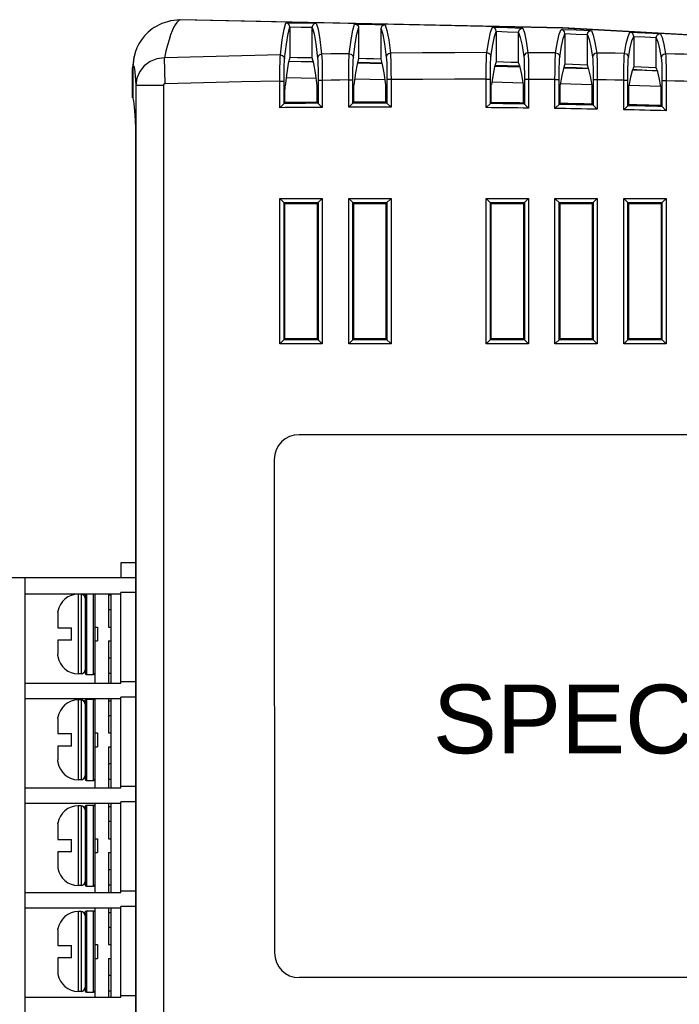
# Model space of a CAD drawing. Header units: millimetres. Extents: x 4204 to 4443, y -6141 to -6027.
# Tile 7 of 9: x 4285 to 4333, y -6099 to -6027. Entities that reach past the tile are written whole.
import ezdxf

# ---------------------------------------------------------------- set-up
doc = ezdxf.new("R2010")
doc.units = ezdxf.units.MM
doc.styles.add('arial', font='ARIAL.TTF', dxfattribs={"height": 3.5})

msp = doc.modelspace()

# ---------------------------------------------------------------- linework, layer by layer
at = {"color": 7, "linetype": 'Continuous'}
for p, q in [((4295.721, -6027.116), (4295.496, -6027.193)), ((4296.47, -6027.039), (4295.721, -6027.116)), ((4304.397, -6027.586), (4304.397, -6029.799)), ((4306.024, -6029.82), (4306.024, -6027.614)), ((4309.397, -6027.658), (4309.397, -6029.873)), ((4311.024, -6029.903), (4311.024, -6027.701)), ((4319.397, -6027.885), (4319.397, -6030.113)), ((4321.024, -6030.164), (4321.024, -6027.966)), ((4324.397, -6028.054), (4324.397, -6030.279)), ((4326.024, -6030.34), (4326.024, -6028.145)), ((4329.397, -6028.253), (4329.397, -6030.477)), ((4331.024, -6030.548), (4331.024, -6028.355)), ((4293.048, -6029.757), (4292.961, -6030.533)), ((4293.071, -6029.691), (4293.048, -6029.757)), ((4295.321, -6031.698), (4295.267, -6029.821)), ((4292.961, -6032.717), (4292.961, -6030.533)), ((4292.975, -6030.469), (4292.975, -6032.715)), ((4309.306, -6030.188), (4311.121, -6030.231)), ((4319.292, -6030.425), (4321.129, -6030.469)), ((4324.299, -6030.544), (4326.116, -6030.587)), ((4324.316, -6030.498), (4325.211, -6030.527)), ((4325.211, -6030.527), (4326.106, -6030.558)), ((4329.317, -6030.676), (4330.211, -6030.71)), ((4329.321, -6030.663), (4329.619, -6030.671)), ((4329.619, -6030.671), (4331.107, -6030.75)), ((4330.211, -6030.71), (4331.105, -6030.747)), ((4306.308, -6031.313), (4304.121, -6031.267)), ((4308.671, -6033.409), (4308.671, -6031.426)), ((4308.671, -6031.426), (4308.971, -6031.426)), ((4308.971, -6033.108), (4308.971, -6031.426)), ((4311.325, -6031.418), (4309.104, -6031.372)), ((4311.451, -6031.395), (4311.451, -6033.105)), ((4311.751, -6031.395), (4311.451, -6031.395)), ((4311.751, -6031.395), (4311.751, -6033.404)), ((4318.671, -6033.438), (4318.671, -6031.37)), ((4318.671, -6031.37), (4318.971, -6031.37)), ((4318.971, -6033.141), (4318.971, -6031.37)), ((4321.451, -6031.378), (4321.451, -6033.168)), ((4321.751, -6031.378), (4321.451, -6031.378)), ((4321.751, -6031.378), (4321.751, -6033.471)), ((4323.671, -6033.498), (4323.671, -6031.39)), ((4323.671, -6031.39), (4323.971, -6031.39)), ((4323.971, -6033.203), (4323.971, -6031.39)), ((4326.451, -6031.417), (4326.451, -6033.246)), ((4326.751, -6031.417), (4326.451, -6031.417)), ((4326.751, -6031.417), (4326.751, -6033.551)), ((4328.671, -6033.59), (4328.671, -6031.441)), ((4328.671, -6031.441), (4328.971, -6031.441)), ((4328.971, -6033.296), (4328.971, -6031.441)), ((4293.206, -6031.821), (4293.206, -6122.242)), ((4295.206, -6031.821), (4293.206, -6031.821)), ((4295.206, -6031.821), (4295.206, -6122.242)), ((4303.671, -6033.44), (4303.671, -6031.501)), ((4303.671, -6031.501), (4303.971, -6031.501)), ((4303.971, -6033.138), (4303.971, -6031.501)), ((4306.384, -6031.823), (4306.374, -6031.823)), ((4306.384, -6033.053), (4306.384, -6031.823)), ((4306.451, -6031.451), (4306.451, -6033.119)), ((4306.751, -6031.451), (4306.451, -6031.451)), ((4306.751, -6031.451), (4306.751, -6033.417)), ((4309.038, -6033.041), (4309.038, -6031.792)), ((4309.038, -6031.792), (4309.048, -6031.792)), ((4311.384, -6031.773), (4311.374, -6031.773)), ((4311.384, -6033.038), (4311.384, -6031.773)), ((4319.038, -6033.075), (4319.038, -6031.757)), ((4319.038, -6031.757), (4319.048, -6031.757)), ((4321.355, -6031.649), (4319.073, -6031.593)), ((4321.384, -6031.767), (4321.374, -6031.767)), ((4321.384, -6033.1), (4321.384, -6031.767)), ((4324.038, -6033.137), (4324.038, -6031.787)), ((4324.038, -6031.787), (4324.048, -6031.787)), ((4326.375, -6031.772), (4324.05, -6031.715)), ((4326.384, -6031.812), (4326.374, -6031.811)), ((4326.384, -6033.178), (4326.384, -6031.812)), ((4329.038, -6033.231), (4329.038, -6031.848)), ((4329.038, -6031.848), (4329.048, -6031.848)), ((4331.373, -6031.894), (4329.048, -6031.837)), ((4331.384, -6031.888), (4331.374, -6031.888)), ((4331.384, -6033.286), (4331.384, -6031.888)), ((4331.451, -6031.488), (4331.451, -6033.354)), ((4331.751, -6031.488), (4331.451, -6031.488)), ((4331.751, -6031.488), (4331.751, -6033.662)), ((4304.038, -6033.07), (4304.038, -6032.319)), ((4303.971, -6033.138), (4303.671, -6033.44)), ((4303.971, -6033.138), (4304.038, -6033.07)), ((4306.384, -6033.053), (4306.751, -6033.417)), ((4308.671, -6033.409), (4309.038, -6033.041)), ((4311.451, -6033.105), (4311.384, -6033.038)), ((4311.451, -6033.105), (4311.751, -6033.404)), ((4318.971, -6033.141), (4318.671, -6033.438)), ((4318.971, -6033.141), (4319.038, -6033.075)), ((4321.384, -6033.1), (4321.751, -6033.471)), ((4323.671, -6033.498), (4324.038, -6033.137)), ((4326.384, -6033.178), (4326.751, -6033.551)), ((4328.671, -6033.59), (4329.038, -6033.231)), ((4331.384, -6033.286), (4331.751, -6033.662)), ((4293.189, -6118.691), (4293.189, -6035.371)), ((4303.671, -6050.621), (4303.671, -6040.041)), ((4304.038, -6040.408), (4303.671, -6040.041)), ((4303.671, -6040.041), (4306.751, -6040.041)), ((4306.384, -6040.408), (4306.751, -6040.041)), ((4306.751, -6040.041), (4306.751, -6050.621)), ((4308.671, -6050.621), (4308.671, -6040.041)), ((4309.038, -6040.408), (4308.671, -6040.041)), ((4308.671, -6040.041), (4311.751, -6040.041)), ((4311.384, -6040.408), (4311.751, -6040.041)), ((4311.751, -6040.041), (4311.751, -6050.621)), ((4318.671, -6050.621), (4318.671, -6040.041)), ((4319.038, -6040.408), (4318.671, -6040.041)), ((4318.671, -6040.041), (4321.751, -6040.041)), ((4321.384, -6040.408), (4321.751, -6040.041)), ((4321.751, -6040.041), (4321.751, -6050.621)), ((4323.671, -6050.621), (4323.671, -6040.041)), ((4324.038, -6040.408), (4323.671, -6040.041)), ((4323.671, -6040.041), (4326.751, -6040.041)), ((4326.384, -6040.408), (4326.751, -6040.041)), ((4326.751, -6040.041), (4326.751, -6050.621)), ((4328.671, -6050.621), (4328.671, -6040.041)), ((4329.038, -6040.408), (4328.671, -6040.041)), ((4328.671, -6040.041), (4331.751, -6040.041)), ((4331.384, -6040.408), (4331.751, -6040.041)), ((4331.751, -6040.041), (4331.751, -6050.621)), ((4303.971, -6050.321), (4303.971, -6040.341)), ((4303.971, -6040.341), (4306.451, -6040.341)), ((4304.038, -6050.254), (4304.038, -6040.408)), ((4304.038, -6040.408), (4306.384, -6040.408)), ((4306.384, -6040.408), (4306.384, -6050.254)), ((4306.451, -6040.341), (4306.451, -6050.321)), ((4308.971, -6050.321), (4308.971, -6040.341)), ((4308.971, -6040.341), (4311.451, -6040.341)), ((4309.038, -6050.254), (4309.038, -6040.408)), ((4309.038, -6040.408), (4311.384, -6040.408)), ((4311.384, -6040.408), (4311.384, -6050.254)), ((4311.451, -6040.341), (4311.451, -6050.321)), ((4318.971, -6050.321), (4318.971, -6040.341)), ((4318.971, -6040.341), (4321.451, -6040.341)), ((4319.038, -6050.254), (4319.038, -6040.408)), ((4319.038, -6040.408), (4321.384, -6040.408)), ((4321.384, -6040.408), (4321.384, -6050.254)), ((4321.451, -6040.341), (4321.451, -6050.321)), ((4323.971, -6050.321), (4323.971, -6040.341)), ((4323.971, -6040.341), (4326.451, -6040.341)), ((4324.038, -6050.254), (4324.038, -6040.408)), ((4324.038, -6040.408), (4326.384, -6040.408)), ((4326.384, -6040.408), (4326.384, -6050.254)), ((4326.451, -6040.341), (4326.451, -6050.321)), ((4328.971, -6050.321), (4328.971, -6040.341)), ((4328.971, -6040.341), (4331.451, -6040.341)), ((4329.038, -6050.254), (4329.038, -6040.408)), ((4329.038, -6040.408), (4331.384, -6040.408)), ((4331.384, -6040.408), (4331.384, -6050.254)), ((4331.451, -6040.341), (4331.451, -6050.321)), ((4303.671, -6050.621), (4304.038, -6050.254)), ((4306.751, -6050.621), (4303.671, -6050.621)), ((4306.451, -6050.321), (4303.971, -6050.321)), ((4306.384, -6050.254), (4304.038, -6050.254)), ((4306.751, -6050.621), (4306.384, -6050.254)), ((4308.671, -6050.621), (4309.038, -6050.254)), ((4311.751, -6050.621), (4308.671, -6050.621)), ((4311.451, -6050.321), (4308.971, -6050.321)), ((4311.384, -6050.254), (4309.038, -6050.254)), ((4311.751, -6050.621), (4311.384, -6050.254)), ((4318.671, -6050.621), (4319.038, -6050.254)), ((4321.751, -6050.621), (4318.671, -6050.621)), ((4321.451, -6050.321), (4318.971, -6050.321)), ((4321.384, -6050.254), (4319.038, -6050.254)), ((4321.751, -6050.621), (4321.384, -6050.254)), ((4323.671, -6050.621), (4324.038, -6050.254)), ((4326.751, -6050.621), (4323.671, -6050.621)), ((4326.451, -6050.321), (4323.971, -6050.321)), ((4326.384, -6050.254), (4324.038, -6050.254)), ((4326.751, -6050.621), (4326.384, -6050.254)), ((4328.671, -6050.621), (4329.038, -6050.254)), ((4331.751, -6050.621), (4328.671, -6050.621)), ((4331.451, -6050.321), (4328.971, -6050.321)), ((4331.384, -6050.254), (4329.038, -6050.254)), ((4331.751, -6050.621), (4331.384, -6050.254)), ((4303.261, -6059.031), (4303.279, -6094.933)), ((4292.111, -6066.551), (4292.111, -6067.611)), ((4293.189, -6066.551), (4292.111, -6066.551)), ((4282.311, -6067.611), (4293.189, -6067.611)), ((4285.113, -6067.611), (4285.113, -6106.931)), ((4285.111, -6068.801), (4292.111, -6068.801)), ((4289.011, -6068.831), (4289.011, -6074.631)), ((4289.211, -6068.831), (4289.011, -6068.831)), ((4289.211, -6068.831), (4289.211, -6074.631)), ((4289.511, -6068.882), (4289.516, -6068.851)), ((4289.511, -6068.882), (4289.511, -6074.581)), ((4289.516, -6068.851), (4289.53, -6068.823)), ((4289.53, -6068.823), (4289.552, -6068.801)), ((4289.611, -6068.801), (4289.611, -6074.681)), ((4290.111, -6074.681), (4290.111, -6068.801)), ((4290.17, -6068.801), (4290.192, -6068.823)), ((4290.192, -6068.823), (4290.206, -6068.851)), ((4290.206, -6068.851), (4290.211, -6068.882)), ((4290.211, -6068.801), (4290.211, -6075.301)), ((4291.211, -6068.801), (4291.211, -6071.231)), ((4291.211, -6068.881), (4291.411, -6068.881)), ((4291.411, -6075.301), (4291.411, -6068.801)), ((4292.111, -6075.301), (4292.111, -6068.701)), ((4293.189, -6068.701), (4292.111, -6068.701)), ((4287.53, -6070.151), (4287.53, -6070.089)), ((4291.411, -6069.981), (4291.211, -6069.981)), ((4287.511, -6070.405), (4287.511, -6071.281)), ((4287.511, -6071.281), (4288.511, -6071.281)), ((4288.511, -6072.181), (4288.511, -6071.281)), ((4290.211, -6071.231), (4290.411, -6071.231)), ((4290.411, -6071.231), (4290.411, -6072.231)), ((4291.211, -6071.231), (4291.411, -6071.231)), ((4287.511, -6072.181), (4287.511, -6073.057)), ((4288.511, -6072.181), (4287.511, -6072.181)), ((4290.211, -6072.231), (4290.411, -6072.231)), ((4291.211, -6072.231), (4291.211, -6075.301)), ((4291.211, -6072.231), (4291.411, -6072.231)), ((4287.511, -6073.057), (4287.516, -6073.188)), ((4287.53, -6073.311), (4287.516, -6073.188)), ((4287.53, -6073.311), (4287.53, -6073.373)), ((4291.411, -6073.481), (4291.211, -6073.481)), ((4289.211, -6074.631), (4289.011, -6074.631)), ((4289.611, -6074.681), (4290.111, -6074.681)), ((4291.211, -6074.581), (4291.411, -6074.581)), ((4285.111, -6075.301), (4292.111, -6075.301)), ((4293.189, -6075.201), (4292.111, -6075.201)), ((4285.111, -6076.421), (4292.111, -6076.421)), ((4289.011, -6076.531), (4289.011, -6082.331)), ((4289.211, -6076.531), (4289.011, -6076.531)), ((4289.211, -6076.531), (4289.211, -6082.331)), ((4289.511, -6076.582), (4289.516, -6076.551)), ((4289.516, -6076.551), (4289.53, -6076.523)), ((4289.53, -6076.523), (4289.552, -6076.501)), ((4289.552, -6076.501), (4289.58, -6076.486)), ((4289.58, -6076.486), (4289.611, -6076.482)), ((4289.611, -6076.482), (4289.611, -6082.381)), ((4289.611, -6076.482), (4290.111, -6076.482)), ((4290.111, -6082.381), (4290.111, -6076.482)), ((4290.111, -6076.482), (4290.142, -6076.486)), ((4290.142, -6076.486), (4290.17, -6076.501)), ((4290.17, -6076.501), (4290.192, -6076.523)), ((4290.192, -6076.523), (4290.206, -6076.551)), ((4290.206, -6076.551), (4290.211, -6076.582)), ((4290.211, -6076.421), (4290.211, -6082.921)), ((4291.211, -6076.421), (4291.211, -6078.931)), ((4291.411, -6082.921), (4291.411, -6076.421)), ((4292.111, -6082.921), (4292.111, -6076.321)), ((4293.189, -6076.321), (4292.111, -6076.321)), ((4289.511, -6076.582), (4289.511, -6082.281)), ((4291.211, -6076.581), (4291.411, -6076.581)), ((4287.53, -6077.851), (4287.53, -6077.789)), ((4291.411, -6077.681), (4291.211, -6077.681)), ((4287.511, -6078.105), (4287.511, -6078.981)), ((4287.511, -6078.981), (4288.511, -6078.981)), ((4288.511, -6079.881), (4288.511, -6078.981)), ((4290.211, -6078.931), (4290.411, -6078.931)), ((4290.411, -6078.931), (4290.411, -6079.931)), ((4291.211, -6078.931), (4291.411, -6078.931)), ((4287.511, -6079.881), (4287.511, -6080.757)), ((4288.511, -6079.881), (4287.511, -6079.881)), ((4290.211, -6079.931), (4290.411, -6079.931)), ((4291.211, -6079.931), (4291.211, -6082.921)), ((4291.211, -6079.931), (4291.411, -6079.931)), ((4287.511, -6080.757), (4287.516, -6080.888)), ((4287.53, -6081.011), (4287.516, -6080.888)), ((4287.53, -6081.011), (4287.53, -6081.073)), ((4291.411, -6081.181), (4291.211, -6081.181)), ((4291.211, -6082.281), (4291.411, -6082.281)), ((4285.111, -6082.921), (4292.111, -6082.921)), ((4289.211, -6082.331), (4289.011, -6082.331)), ((4289.611, -6082.381), (4290.111, -6082.381)), ((4293.189, -6082.821), (4292.111, -6082.821)), ((4285.111, -6084.041), (4292.111, -6084.041)), ((4289.011, -6084.231), (4289.011, -6090.031)), ((4289.211, -6084.231), (4289.011, -6084.231)), ((4289.211, -6084.231), (4289.211, -6090.031)), ((4289.511, -6084.282), (4289.516, -6084.251)), ((4289.511, -6084.282), (4289.511, -6089.981)), ((4289.516, -6084.251), (4289.53, -6084.223)), ((4289.53, -6084.223), (4289.552, -6084.201)), ((4289.552, -6084.201), (4289.58, -6084.186)), ((4289.58, -6084.186), (4289.611, -6084.182)), ((4289.611, -6084.182), (4289.611, -6090.081)), ((4289.611, -6084.182), (4290.111, -6084.182)), ((4290.111, -6090.081), (4290.111, -6084.182)), ((4290.111, -6084.182), (4290.142, -6084.186)), ((4290.142, -6084.186), (4290.17, -6084.201)), ((4290.17, -6084.201), (4290.192, -6084.223)), ((4290.192, -6084.223), (4290.206, -6084.251)), ((4290.206, -6084.251), (4290.211, -6084.282)), ((4290.211, -6084.041), (4290.211, -6090.541)), ((4291.211, -6084.041), (4291.211, -6086.631)), ((4291.211, -6084.281), (4291.411, -6084.281)), ((4291.411, -6090.541), (4291.411, -6084.041)), ((4292.111, -6090.541), (4292.111, -6083.941)), ((4293.189, -6083.941), (4292.111, -6083.941)), ((4287.511, -6085.805), (4287.511, -6086.681)), ((4287.53, -6085.551), (4287.53, -6085.489)), ((4291.411, -6085.381), (4291.211, -6085.381)), ((4287.511, -6086.681), (4288.511, -6086.681)), ((4288.511, -6087.581), (4288.511, -6086.681)), ((4290.211, -6086.631), (4290.411, -6086.631)), ((4290.411, -6086.631), (4290.411, -6087.631)), ((4291.211, -6086.631), (4291.411, -6086.631)), ((4287.511, -6087.581), (4287.511, -6088.457)), ((4288.511, -6087.581), (4287.511, -6087.581)), ((4290.211, -6087.631), (4290.411, -6087.631)), ((4291.211, -6087.631), (4291.211, -6090.541)), ((4291.211, -6087.631), (4291.411, -6087.631)), ((4287.53, -6088.711), (4287.53, -6088.773)), ((4291.411, -6088.881), (4291.211, -6088.881)), ((4289.211, -6090.031), (4289.011, -6090.031)), ((4289.611, -6090.081), (4290.111, -6090.081)), ((4291.211, -6089.981), (4291.411, -6089.981)), ((4285.111, -6090.541), (4292.111, -6090.541)), ((4293.189, -6090.441), (4292.111, -6090.441)), ((4292.111, -6098.161), (4292.111, -6091.561)), ((4293.189, -6091.561), (4292.111, -6091.561)), ((4285.111, -6091.661), (4292.111, -6091.661)), ((4289.011, -6091.931), (4289.011, -6097.731)), ((4289.211, -6091.931), (4289.011, -6091.931)), ((4289.211, -6091.931), (4289.211, -6097.731)), ((4289.511, -6091.982), (4289.516, -6091.951)), ((4289.511, -6091.982), (4289.511, -6097.681)), ((4289.516, -6091.951), (4289.53, -6091.923)), ((4289.53, -6091.923), (4289.552, -6091.901)), ((4289.552, -6091.901), (4289.58, -6091.886)), ((4289.58, -6091.886), (4289.611, -6091.882)), ((4289.611, -6091.882), (4289.611, -6097.781)), ((4289.611, -6091.882), (4290.111, -6091.882)), ((4290.111, -6097.781), (4290.111, -6091.882)), ((4290.111, -6091.882), (4290.142, -6091.886)), ((4290.142, -6091.886), (4290.17, -6091.901)), ((4290.17, -6091.901), (4290.192, -6091.923)), ((4290.192, -6091.923), (4290.206, -6091.951)), ((4290.206, -6091.951), (4290.211, -6091.982)), ((4290.211, -6091.661), (4290.211, -6098.161)), ((4291.211, -6091.661), (4291.211, -6094.331)), ((4291.211, -6091.981), (4291.411, -6091.981)), ((4291.411, -6098.161), (4291.411, -6091.661)), ((4287.511, -6093.505), (4287.511, -6094.381)), ((4287.53, -6093.251), (4287.53, -6093.189)), ((4291.411, -6093.081), (4291.211, -6093.081)), ((4287.511, -6094.381), (4288.511, -6094.381)), ((4288.511, -6095.281), (4288.511, -6094.381)), ((4290.211, -6094.331), (4290.411, -6094.331)), ((4290.411, -6094.331), (4290.411, -6095.331)), ((4291.211, -6094.331), (4291.411, -6094.331)), ((4287.511, -6095.281), (4287.511, -6096.157)), ((4288.511, -6095.281), (4287.511, -6095.281)), ((4290.211, -6095.331), (4290.411, -6095.331)), ((4291.211, -6095.331), (4291.211, -6098.161)), ((4291.211, -6095.331), (4291.411, -6095.331)), ((4287.53, -6096.411), (4287.53, -6096.473)), ((4291.411, -6096.581), (4291.211, -6096.581)), ((4289.211, -6097.731), (4289.011, -6097.731)), ((4289.611, -6097.781), (4290.111, -6097.781)), ((4291.211, -6097.681), (4291.411, -6097.681)), ((4293.189, -6098.061), (4292.111, -6098.061)), ((4285.111, -6098.161), (4292.111, -6098.161))]:
    msp.add_line(p, q, dxfattribs=at)
for p, q in [((4365.96, -6057.231), (4305.06, -6057.231)), ((4364.762, -6096.732), (4305.079, -6096.732))]:
    msp.add_line(p, q)
for points in [[(4296.404, -6027.058), (4295.737, -6027.121), (4295.093, -6027.313), (4294.53, -6027.607)], [(4296.404, -6027.058), (4296.288, -6027.128), (4296.173, -6027.243), (4296.059, -6027.401), (4295.945, -6027.605), (4295.832, -6027.854), (4295.719, -6028.149), (4295.606, -6028.493), (4295.493, -6028.886), (4295.38, -6029.328), (4295.267, -6029.821)], [(4379.661, -6031.671), (4351.967, -6029.184), (4324.204, -6027.646), (4296.404, -6027.058)], [(4379.661, -6031.67), (4351.989, -6029.178), (4324.247, -6027.634), (4296.47, -6027.039)], [(4294.53, -6027.607), (4294.393, -6027.7), (4294.086, -6027.948), (4293.821, -6028.218), (4293.596, -6028.503), (4293.408, -6028.803), (4293.263, -6029.094), (4293.162, -6029.354)], [(4303.707, -6029.601), (4303.843, -6028.5), (4303.978, -6027.724), (4304.111, -6027.262)], [(4304.012, -6029.886), (4304.141, -6028.815), (4304.269, -6028.052), (4304.397, -6027.586)], [(4304.397, -6027.565), (4304.339, -6027.401), (4304.233, -6027.302), (4304.111, -6027.262)], [(4304.111, -6027.262), (4305.215, -6027.276), (4306.318, -6027.291)], [(4304.397, -6027.565), (4304.397, -6027.572), (4304.397, -6027.579), (4304.397, -6027.586)], [(4304.397, -6027.565), (4305.211, -6027.575), (4306.026, -6027.586)], [(4306.024, -6027.614), (4306.024, -6027.605), (4306.025, -6027.596), (4306.026, -6027.586)], [(4306.024, -6027.614), (4306.151, -6028.064), (4306.279, -6028.798), (4306.409, -6029.831)], [(4306.026, -6027.586), (4306.087, -6027.424), (4306.196, -6027.327), (4306.318, -6027.291)], [(4306.318, -6027.291), (4306.447, -6027.737), (4306.576, -6028.483), (4306.705, -6029.545)], [(4308.71, -6029.514), (4308.842, -6028.511), (4308.974, -6027.796), (4309.103, -6027.358)], [(4309.013, -6029.801), (4309.142, -6028.804), (4309.27, -6028.093), (4309.397, -6027.658)], [(4309.103, -6027.358), (4309.215, -6027.382), (4309.311, -6027.447), (4309.375, -6027.545), (4309.397, -6027.658)], [(4309.103, -6027.358), (4309.845, -6027.372), (4310.588, -6027.386), (4311.33, -6027.401)], [(4311.024, -6027.701), (4311.048, -6027.585), (4311.115, -6027.486), (4311.214, -6027.421), (4311.33, -6027.401)], [(4311.024, -6027.701), (4311.151, -6028.121), (4311.279, -6028.805), (4311.408, -6029.765)], [(4311.33, -6027.401), (4311.455, -6027.823), (4311.58, -6028.512), (4311.706, -6029.478)], [(4318.715, -6029.437), (4318.85, -6028.565), (4318.984, -6027.947), (4319.117, -6027.577)], [(4319.397, -6027.896), (4319.366, -6027.759), (4319.296, -6027.662), (4319.209, -6027.602), (4319.117, -6027.577)], [(4319.117, -6027.577), (4320.22, -6027.612), (4321.324, -6027.647)], [(4321.026, -6027.937), (4321.067, -6027.808), (4321.141, -6027.719), (4321.231, -6027.666), (4321.324, -6027.647)], [(4321.324, -6027.647), (4321.452, -6028.006), (4321.579, -6028.6), (4321.707, -6029.439)], [(4323.718, -6029.447), (4323.853, -6028.649), (4323.986, -6028.083), (4324.119, -6027.744)], [(4324.397, -6028.061), (4324.367, -6027.925), (4324.298, -6027.829), (4324.211, -6027.769), (4324.119, -6027.744)], [(4324.119, -6027.744), (4325.222, -6027.785), (4326.326, -6027.828)], [(4326.026, -6028.116), (4326.067, -6027.987), (4326.142, -6027.897), (4326.233, -6027.845), (4326.326, -6027.828)], [(4326.326, -6027.828), (4326.454, -6028.158), (4326.581, -6028.703), (4326.708, -6029.469)], [(4319.015, -6029.727), (4319.143, -6028.878), (4319.27, -6028.27), (4319.397, -6027.896)], [(4319.397, -6027.885), (4320.211, -6027.911), (4321.026, -6027.937)], [(4321.024, -6027.966), (4321.025, -6027.956), (4321.025, -6027.947), (4321.026, -6027.937)], [(4321.024, -6027.966), (4321.151, -6028.328), (4321.278, -6028.913), (4321.406, -6029.73)], [(4324.016, -6029.739), (4324.143, -6028.961), (4324.27, -6028.404), (4324.397, -6028.061)], [(4324.397, -6028.054), (4325.211, -6028.084), (4326.026, -6028.116)], [(4326.024, -6028.145), (4326.025, -6028.135), (4326.025, -6028.125), (4326.026, -6028.116)], [(4326.024, -6028.145), (4326.151, -6028.479), (4326.277, -6029.016), (4326.405, -6029.761)], [(4328.722, -6029.489), (4328.855, -6028.766), (4328.988, -6028.251), (4329.12, -6027.942)], [(4329.017, -6029.782), (4329.144, -6029.077), (4329.27, -6028.57), (4329.397, -6028.257)], [(4329.397, -6028.257), (4329.367, -6028.123), (4329.299, -6028.027), (4329.212, -6027.967), (4329.12, -6027.942)], [(4329.12, -6027.942), (4330.224, -6027.99), (4331.328, -6028.039)], [(4329.397, -6028.253), (4330.211, -6028.289), (4331.026, -6028.325)], [(4331.024, -6028.355), (4331.025, -6028.345), (4331.025, -6028.335), (4331.026, -6028.325)], [(4331.024, -6028.355), (4331.151, -6028.66), (4331.277, -6029.149), (4331.404, -6029.824)], [(4331.026, -6028.325), (4331.068, -6028.196), (4331.143, -6028.107), (4331.234, -6028.056), (4331.328, -6028.039)], [(4331.328, -6028.039), (4331.456, -6028.341), (4331.582, -6028.837), (4331.708, -6029.53)], [(4293.162, -6029.354), (4293.04, -6029.804), (4292.975, -6030.469)], [(4295.267, -6029.821), (4294.733, -6029.89), (4294.236, -6030.089), (4293.81, -6030.406), (4293.484, -6030.819), (4293.278, -6031.301), (4293.206, -6031.821)], [(4303.707, -6029.601), (4300.894, -6029.664), (4298.081, -6029.738), (4295.267, -6029.821)], [(4303.671, -6031.501), (4303.672, -6031.006), (4303.676, -6030.541), (4303.683, -6030.136), (4303.694, -6029.816), (4303.707, -6029.601)], [(4303.707, -6029.601), (4303.858, -6029.639), (4303.97, -6029.743), (4304.012, -6029.886)], [(4303.971, -6031.501), (4303.973, -6031.081), (4303.978, -6030.686), (4303.987, -6030.34), (4303.998, -6030.068), (4304.012, -6029.886)], [(4304.397, -6029.799), (4304.282, -6030.228), (4304.166, -6030.909), (4304.048, -6031.855)], [(4306.024, -6029.82), (4305.482, -6029.813), (4304.94, -6029.806), (4304.397, -6029.799)], [(4306.374, -6031.823), (4306.256, -6030.9), (4306.139, -6030.237), (4306.024, -6029.82)], [(4306.705, -6029.545), (4306.558, -6029.586), (4306.45, -6029.69), (4306.409, -6029.831)], [(4306.409, -6029.831), (4306.423, -6030.011), (4306.434, -6030.282), (4306.443, -6030.629), (4306.449, -6031.027), (4306.451, -6031.451)], [(4308.71, -6029.514), (4308.041, -6029.524), (4307.373, -6029.534), (4306.705, -6029.545)], [(4306.705, -6029.545), (4306.719, -6029.757), (4306.731, -6030.076), (4306.741, -6030.483), (4306.748, -6030.951), (4306.751, -6031.451)], [(4308.671, -6031.426), (4308.672, -6030.923), (4308.677, -6030.452), (4308.685, -6030.044), (4308.696, -6029.724), (4308.71, -6029.514)], [(4308.71, -6029.514), (4308.86, -6029.553), (4308.971, -6029.658), (4309.013, -6029.801)], [(4308.971, -6031.426), (4308.973, -6030.999), (4308.978, -6030.599), (4308.987, -6030.251), (4308.999, -6029.979), (4309.013, -6029.801)], [(4309.397, -6029.873), (4309.281, -6030.273), (4309.165, -6030.909), (4309.048, -6031.792)], [(4311.024, -6029.903), (4310.482, -6029.893), (4309.94, -6029.883), (4309.397, -6029.873)], [(4311.374, -6031.773), (4311.256, -6030.913), (4311.14, -6030.294), (4311.024, -6029.903)], [(4311.706, -6029.478), (4311.558, -6029.518), (4311.449, -6029.623), (4311.408, -6029.765)], [(4311.408, -6029.765), (4311.422, -6029.941), (4311.434, -6030.212), (4311.443, -6030.561), (4311.449, -6030.965), (4311.451, -6031.395)], [(4318.715, -6029.437), (4316.379, -6029.444), (4314.043, -6029.457), (4311.706, -6029.478)], [(4311.706, -6029.478), (4311.72, -6029.684), (4311.732, -6030.003), (4311.742, -6030.413), (4311.748, -6030.888), (4311.751, -6031.395)], [(4318.671, -6031.37), (4318.673, -6030.852), (4318.679, -6030.369), (4318.689, -6029.954), (4318.701, -6029.637), (4318.715, -6029.437)], [(4318.715, -6029.437), (4318.865, -6029.477), (4318.974, -6029.583), (4319.015, -6029.727)], [(4318.971, -6031.37), (4318.973, -6030.93), (4318.979, -6030.52), (4318.988, -6030.167), (4319.001, -6029.896), (4319.015, -6029.727)], [(4321.707, -6029.439), (4321.557, -6029.479), (4321.447, -6029.585), (4321.406, -6029.73)], [(4321.406, -6029.73), (4321.42, -6029.896), (4321.433, -6030.167), (4321.443, -6030.521), (4321.449, -6030.935), (4321.451, -6031.378)], [(4321.707, -6029.439), (4321.722, -6029.635), (4321.734, -6029.952), (4321.743, -6030.369), (4321.749, -6030.856), (4321.751, -6031.378)], [(4323.718, -6029.447), (4323.048, -6029.444), (4322.378, -6029.441), (4321.707, -6029.439)], [(4323.671, -6031.39), (4323.674, -6030.864), (4323.68, -6030.375), (4323.691, -6029.957), (4323.704, -6029.641), (4323.718, -6029.447)], [(4323.718, -6029.447), (4323.867, -6029.488), (4323.976, -6029.594), (4324.016, -6029.739)], [(4323.971, -6031.39), (4323.973, -6030.943), (4323.979, -6030.528), (4323.989, -6030.172), (4324.002, -6029.903), (4324.016, -6029.739)], [(4326.708, -6029.469), (4326.557, -6029.507), (4326.446, -6029.614), (4326.405, -6029.761)], [(4326.405, -6029.761), (4326.42, -6029.922), (4326.433, -6030.191), (4326.442, -6030.548), (4326.449, -6030.967), (4326.451, -6031.417)], [(4326.708, -6029.469), (4326.722, -6029.659), (4326.735, -6029.975), (4326.744, -6030.394), (4326.749, -6030.887), (4326.751, -6031.417)], [(4328.722, -6029.489), (4328.05, -6029.482), (4327.379, -6029.475), (4326.708, -6029.469)], [(4328.671, -6031.441), (4328.674, -6030.907), (4328.682, -6030.412), (4328.693, -6029.992), (4328.706, -6029.677), (4328.722, -6029.489)], [(4328.722, -6029.489), (4328.869, -6029.531), (4328.977, -6029.638), (4329.017, -6029.782)], [(4328.971, -6031.441), (4328.973, -6030.988), (4328.979, -6030.567), (4328.989, -6030.209), (4329.002, -6029.941), (4329.017, -6029.782)], [(4331.708, -6029.53), (4331.557, -6029.568), (4331.445, -6029.676), (4331.404, -6029.824)], [(4331.404, -6029.824), (4331.419, -6029.98), (4331.432, -6030.248), (4331.442, -6030.607), (4331.449, -6031.031), (4331.451, -6031.488)], [(4331.708, -6029.53), (4331.723, -6029.714), (4331.736, -6030.029), (4331.745, -6030.451), (4331.75, -6030.95), (4331.751, -6031.488)], [(4333.725, -6029.564), (4333.053, -6029.552), (4332.381, -6029.541), (4331.708, -6029.53)], [(4292.975, -6030.469), (4293, -6030.396), (4293.025, -6030.377), (4293.05, -6030.412), (4293.075, -6030.502), (4293.101, -6030.647), (4293.127, -6030.85), (4293.153, -6031.112), (4293.179, -6031.435), (4293.206, -6031.821)], [(4306.106, -6030.116), (4305.211, -6030.102), (4304.319, -6030.09)], [(4309.316, -6030.152), (4310.211, -6030.165), (4311.106, -6030.179)], [(4319.397, -6030.113), (4319.281, -6030.457), (4319.165, -6031.003), (4319.048, -6031.757)], [(4319.316, -6030.352), (4320.211, -6030.376), (4321.106, -6030.401)], [(4321.024, -6030.164), (4320.482, -6030.146), (4319.94, -6030.129), (4319.397, -6030.113)], [(4321.374, -6031.767), (4321.256, -6031.033), (4321.14, -6030.501), (4321.024, -6030.164)], [(4324.397, -6030.279), (4324.281, -6030.595), (4324.164, -6031.096), (4324.048, -6031.787)], [(4326.024, -6030.34), (4325.482, -6030.32), (4324.94, -6030.299), (4324.397, -6030.279)], [(4326.374, -6031.811), (4326.256, -6031.139), (4326.14, -6030.651), (4326.024, -6030.34)], [(4329.397, -6030.477), (4329.28, -6030.764), (4329.164, -6031.22), (4329.048, -6031.848)], [(4331.024, -6030.548), (4330.482, -6030.524), (4329.94, -6030.5), (4329.397, -6030.477)], [(4331.374, -6031.888), (4331.257, -6031.279), (4331.141, -6030.833), (4331.024, -6030.548)], [(4308.671, -6031.426), (4308.031, -6031.434), (4307.391, -6031.442), (4306.751, -6031.451)], [(4318.671, -6031.37), (4316.365, -6031.372), (4314.058, -6031.38), (4311.751, -6031.395)], [(4323.671, -6031.39), (4323.031, -6031.385), (4322.391, -6031.382), (4321.751, -6031.378)], [(4328.671, -6031.441), (4328.031, -6031.433), (4327.391, -6031.425), (4326.751, -6031.417)], [(4295.321, -6031.698), (4295.291, -6031.703), (4295.263, -6031.716), (4295.239, -6031.736), (4295.221, -6031.761), (4295.209, -6031.79), (4295.206, -6031.821)], [(4303.671, -6031.501), (4300.889, -6031.557), (4298.105, -6031.622), (4295.321, -6031.698)], [(4304.038, -6032.319), (4304.038, -6032.176), (4304.041, -6032.045), (4304.044, -6031.936), (4304.048, -6031.855)], [(4333.671, -6031.524), (4333.031, -6031.511), (4332.391, -6031.499), (4331.751, -6031.488)], [(4287.53, -6070.151), (4287.516, -6070.274), (4287.511, -6070.405)], [(4287.53, -6077.851), (4287.516, -6077.974), (4287.511, -6078.105)], [(4287.53, -6085.551), (4287.516, -6085.674), (4287.511, -6085.805)], [(4287.511, -6088.457), (4287.516, -6088.588), (4287.53, -6088.711)], [(4287.53, -6093.251), (4287.516, -6093.374), (4287.511, -6093.505)], [(4287.511, -6096.157), (4287.516, -6096.288), (4287.53, -6096.411)]]:
    msp.add_lwpolyline(points, dxfattribs=at)
for centre, radius, start, end in [((4311.313, -6845.615), 812.21, 90.321825, 90.539062), ((4311.313, -6845.615), 812.51, 90.342848, 90.51772), ((4311.313, -6845.615), 812.577, 90.347525, 90.512973), ((4311.313, -6845.615), 812.21, 89.969108, 90.186339), ((4311.313, -6845.615), 812.51, 89.990261, 90.165128), ((4311.313, -6845.615), 812.577, 89.994966, 90.16041), ((4311.313, -6845.615), 812.21, 89.263657, 89.480901), ((4311.313, -6845.615), 812.51, 89.285073, 89.45995), ((4311.313, -6845.615), 812.577, 89.289836, 89.45529), ((4311.313, -6845.615), 812.21, 88.910897, 89.12816), ((4311.313, -6845.615), 812.51, 88.932445, 89.107337), ((4311.313, -6845.615), 812.577, 88.937237, 89.102705), ((4311.313, -6845.615), 812.21, 88.558095, 88.775385), ((4311.313, -6845.615), 812.51, 88.579776, 88.75469), ((4311.313, -6845.615), 812.577, 88.584598, 88.750087), ((4305.061, -6059.031), 1.8, 90.02861, 180.02861), ((4289.011, -6070.331), 1.5, 90, 170.71901), ((4289.211, -6069.131), 0.3, 0, 90), ((4289.011, -6073.131), 1.5, 189.28099, 270), ((4289.211, -6074.331), 0.3, 270, 0), ((4289.611, -6074.581), 0.1, 180, 270), ((4290.111, -6074.581), 0.1, 270, 360), ((4289.011, -6078.031), 1.5, 90, 170.71901), ((4289.211, -6076.831), 0.3, 0, 90), ((4289.011, -6080.831), 1.5, 189.28099, 270), ((4289.211, -6082.031), 0.3, 270, 0), ((4289.611, -6082.281), 0.1, 180, 270), ((4290.111, -6082.281), 0.1, 270, 360), ((4289.011, -6085.731), 1.5, 90, 170.71901), ((4289.211, -6084.531), 0.3, 0, 90), ((4289.011, -6088.531), 1.5, 189.28099, 270), ((4289.211, -6089.731), 0.3, 270, 0), ((4289.611, -6089.981), 0.1, 180, 270), ((4290.111, -6089.981), 0.1, 270, 360), ((4289.011, -6093.431), 1.5, 90, 170.71901), ((4289.211, -6092.231), 0.3, 0, 90), ((4305.079, -6094.932), 1.8, 180.02861, 270.02861), ((4289.011, -6096.231), 1.5, 189.28099, 270), ((4289.211, -6097.431), 0.3, 270, 0), ((4289.611, -6097.681), 0.1, 180, 270), ((4290.111, -6097.681), 0.1, 270, 360)]:
    msp.add_arc(centre, radius, start, end, dxfattribs=at)
for centre, major_axis, start_param, end_param in [((4292.97, -6074.728), (0, 42.014), -0.284392, -0.006425), ((4293.171, -6035.371), (0, 1.01), -1.570796, -0.284392)]:
    msp.add_ellipse(centre, major_axis=major_axis, ratio=0.017455, start_param=start_param, end_param=end_param, dxfattribs=at)

# ---------------------------------------------------------------- texts
at = {"style": 'arial'}
msp.add_text('SPEC LABEL', height=5, dxfattribs=at).set_placement((4314.792, -6080.414))

doc.saveas('drawing.dxf')
